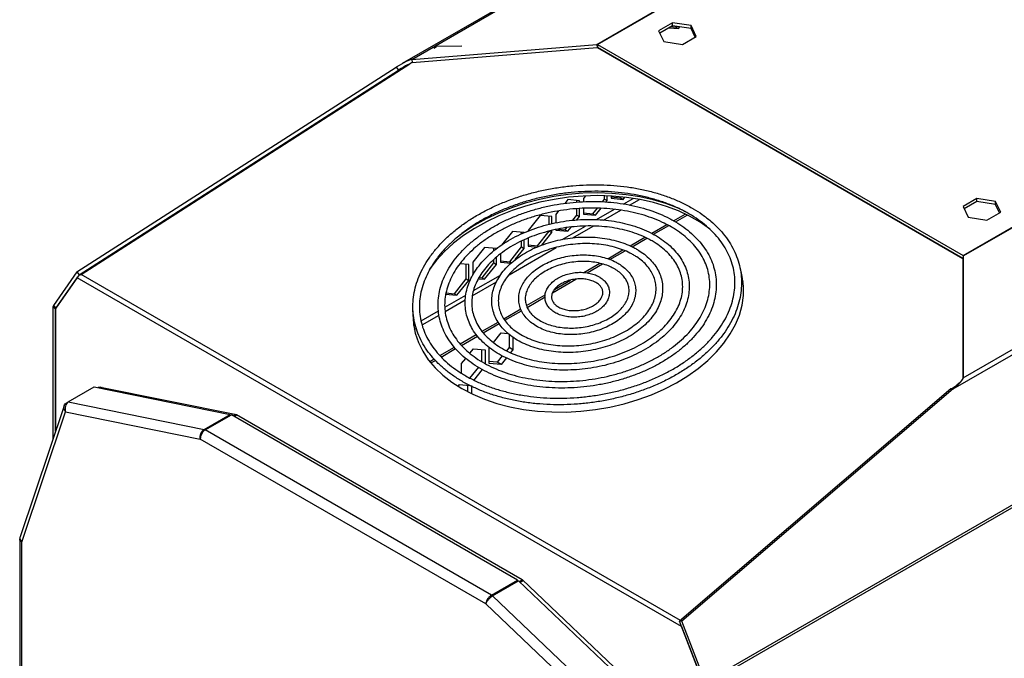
# Model space of a CAD drawing. Header units: millimetres. Extents: x 20 to 1416, y -882 to 676.
# Tile 4 of 12: x 651 to 918, y -634 to -461. Entities that reach past the tile are written whole.
import ezdxf

# ---------------------------------------------------------------- set-up
doc = ezdxf.new("R2010")
doc.units = ezdxf.units.MM

msp = doc.modelspace()

# ---------------------------------------------------------------- linework, layer by layer
at = {"color": 7, "linetype": 'Continuous', "lineweight": 25}
for p, q in [((897.35, -390.48), (754.95, -472.69)), ((757.51, -471.54), (897.18, -390.91)), ((807.61, -467.47), (913.06, -406.6)), ((807.82, -467.5), (913.18, -406.68)), ((828.08, -461.62), (824.36, -463.77)), ((824.36, -463.77), (825.72, -466.7)), ((828.08, -462.44), (824.66, -464.41)), ((827.14, -462.98), (829.72, -463.21)), ((827.66, -462.68), (829.01, -462.8)), ((833.15, -462.41), (828.08, -461.62)), ((828.08, -462.44), (828.08, -461.62)), ((833.15, -463.22), (828.08, -462.44)), ((829.01, -462.8), (829.17, -462.61)), ((829.01, -462.8), (829.72, -463.21)), ((829.72, -463.21), (830.09, -462.75)), ((834.51, -465.34), (833.15, -462.41)), ((833.15, -463.22), (833.15, -462.41)), ((834.21, -465.51), (833.15, -463.22)), ((906.77, -524.63), (1012.13, -463.81)), ((824.69, -464.47), (824.8, -464.33)), ((830.8, -467.48), (834.51, -465.34)), ((906.84, -524.76), (1012.3, -463.88)), ((757.51, -471.54), (807.61, -467.47)), ((757.61, -472.4), (807.71, -468.34)), ((763.48, -468.54), (764.23, -468.06)), ((771.09, -467.92), (764.23, -468.06)), ((807.61, -467.47), (807.71, -468.34)), ((906.75, -525.45), (807.79, -468.32)), ((807.82, -467.5), (807.82, -468.32)), ((807.82, -467.5), (906.77, -524.63)), ((807.82, -468.32), (906.75, -525.43)), ((825.72, -466.7), (830.8, -467.48)), ((757.51, -471.54), (757.61, -472.4)), ((809.74, -469.44), (809.74, -469.43)), ((810.45, -469.85), (810.45, -469.84)), ((811.51, -470.45), (811.51, -470.47)), ((813.08, -471.37), (813.11, -471.38)), ((813.79, -471.78), (813.82, -471.78)), ((666.88, -529.07), (753.33, -473.68)), ((667.49, -529.84), (753.95, -474.44)), ((667.98, -529.73), (756.97, -472.71)), ((753.33, -473.68), (753.95, -474.44)), ((753.95, -474.44), (756.63, -472.89)), ((906.84, -557.75), (1046.52, -477.11)), ((904.11, -560.72), (1048.5, -477.36)), ((841.49, -487.76), (841.49, -487.77)), ((845.37, -490.01), (845.38, -490)), ((846.08, -490.42), (846.08, -490.41)), ((848.03, -491.55), (848.05, -491.54)), ((849.09, -492.16), (849.11, -492.15)), ((858.71, -497.71), (858.72, -497.71)), ((859.21, -498), (859.22, -497.99)), ((804.55, -508.51), (804.02, -509.18)), ((809.74, -509.34), (809.74, -508.46)), ((810.45, -509.75), (810.45, -508.49)), ((811.51, -508.54), (811.51, -509.14)), ((811.51, -508.79), (814.02, -509.02)), ((811.51, -509.14), (814.73, -509.43)), ((814.02, -509.02), (814.23, -508.76)), ((814.02, -509.02), (814.73, -509.43)), ((814.73, -509.43), (815.18, -508.86)), ((837.01, -640.05), (1067.73, -506.86)), ((837.14, -640.7), (1067.73, -507.58)), ((799.74, -509.5), (798.93, -510.51)), ((802.95, -509.79), (799.74, -509.5)), ((802.25, -510.16), (802.25, -509.72)), ((802.95, -510.12), (802.95, -509.79)), ((804.02, -509.18), (804.02, -510.07)), ((806.53, -513.34), (807.77, -511.79)), ((809.16, -510.07), (809.74, -509.34)), ((809.74, -509.34), (810.45, -509.75)), ((810.13, -510.14), (810.45, -509.75)), ((814.89, -510.68), (817.5, -509.18)), ((816.5, -510.97), (819.13, -509.46)), ((910.52, -509.22), (906.81, -511.36)), ((906.81, -511.36), (908.17, -514.29)), ((910.52, -510.04), (907.11, -512.01)), ((915.6, -510), (910.52, -509.22)), ((910.52, -510.04), (910.52, -509.22)), ((915.6, -510.82), (910.52, -510.04)), ((916.96, -512.93), (915.6, -510)), ((915.6, -510.82), (915.6, -510)), ((916.66, -513.11), (915.6, -510.82)), ((792.24, -513.83), (789.02, -517.83)), ((795.46, -514.11), (792.24, -513.83)), ((794.75, -516.19), (794.75, -514.05)), ((795.46, -516.02), (795.46, -514.11)), ((797.28, -512.56), (796.52, -513.5)), ((796.52, -513.5), (796.52, -515.78)), ((801.09, -515.11), (802.25, -513.67)), ((802.22, -514.99), (802.95, -514.08)), ((802.25, -513.67), (802.25, -511.96)), ((802.25, -513.67), (802.95, -514.08)), ((802.95, -514.08), (802.95, -511.91)), ((804.02, -511.84), (804.02, -513.47)), ((804.02, -513.12), (806.53, -513.34)), ((804.02, -513.47), (807.23, -513.75)), ((806.53, -513.34), (807.23, -513.75)), ((807.23, -513.75), (808.77, -511.84)), ((807.55, -514.92), (812.38, -512.13)), ((809.46, -515.04), (814.13, -512.35)), ((828.39, -515.22), (831.53, -513.4)), ((828.9, -515.5), (832.07, -513.67)), ((908.17, -514.29), (913.24, -515.08)), ((913.24, -515.08), (916.96, -512.93)), ((798.27, -520.27), (804.53, -516.66)), ((799.03, -517.67), (799.52, -517.07)), ((799.74, -518.08), (800.65, -516.94)), ((801.13, -519.85), (806.64, -516.67)), ((822.49, -518.63), (826.57, -516.27)), ((823, -518.9), (827.09, -516.54)), ((784.75, -518.15), (781.8, -521.82)), ((787.96, -518.44), (784.75, -518.15)), ((787.26, -518.75), (787.26, -518.38)), ((789.02, -517.83), (789.02, -518.01)), ((791.54, -522), (794.75, -518)), ((792.7, -521.83), (795.46, -518.4)), ((794.75, -518), (795.46, -518.4)), ((795.46, -518.4), (795.46, -517.84)), ((796.52, -517.59), (796.52, -517.79)), ((796.52, -517.79), (799.74, -518.08)), ((797.05, -517.49), (799.03, -517.67)), ((799.03, -517.67), (799.74, -518.08)), ((816.61, -522.02), (820.61, -519.71)), ((777.25, -522.48), (774.03, -526.48)), ((780.47, -522.77), (777.25, -522.48)), ((783.86, -529.82), (796.6, -522.46)), ((784.04, -526.33), (787.26, -522.32)), ((787.26, -522.32), (787.26, -520.72)), ((787.26, -522.32), (787.96, -522.73)), ((787.96, -522.73), (787.96, -520.37)), ((789.02, -519.93), (789.02, -522.12)), ((789.02, -521.77), (791.54, -522)), ((789.02, -522.12), (791.45, -522.34)), ((791.54, -522), (791.82, -522.17)), ((817.18, -522.27), (821.17, -519.96)), ((779.76, -523.34), (779.76, -522.71)), ((780.47, -527.06), (780.47, -525.06)), ((781.53, -524.2), (781.53, -526.45)), ((785.54, -525.74), (787.96, -522.73)), ((810.58, -525.5), (814.7, -523.12)), ((811.17, -525.74), (815.26, -523.37)), ((906.84, -524.76), (906.74, -525.51)), ((906.77, -524.63), (906.77, -525.29)), ((906.84, -524.76), (906.84, -557.75)), ((772.97, -527.1), (770.55, -526.88)), ((772.27, -530.98), (772.27, -527.03)), ((772.97, -531.39), (772.97, -527.1)), ((774.03, -526.48), (774.03, -529.98)), ((776.54, -530.65), (779.76, -526.65)), ((777.25, -531.06), (780.47, -527.06)), ((779.76, -526.65), (779.76, -525.69)), ((779.76, -526.65), (780.47, -527.06)), ((781.53, -526.1), (784.04, -526.33)), ((781.53, -526.45), (784.43, -526.71)), ((784.04, -526.33), (784.54, -526.61)), ((804.12, -529.23), (808.41, -526.75)), ((804.96, -529.32), (809.12, -526.92)), ((906.74, -525.51), (906.74, -558.03)), ((666.88, -529.07), (660.5, -538.15)), ((667.49, -529.84), (661.11, -538.91)), ((666.88, -529.07), (667.49, -529.84)), ((666.97, -530.66), (667.09, -530.44)), ((667.8, -529.82), (667.98, -529.73)), ((830.29, -623.43), (667.98, -529.73)), ((774.23, -534.15), (781.55, -529.93)), ((661.07, -539.04), (666.97, -530.66)), ((830.55, -625.09), (666.97, -530.66)), ((769.05, -534.98), (772.27, -530.98)), ((769.76, -535.39), (772.97, -531.39)), ((772.27, -530.98), (772.97, -531.39)), ((773.9, -535.57), (780.46, -531.79)), ((775.56, -530.91), (777.25, -531.06)), ((775.75, -530.58), (776.54, -530.65)), ((776.54, -530.65), (777.25, -531.06)), ((795.64, -534.7), (801.98, -531.04)), ((796.19, -533.81), (800.53, -531.3)), ((766.46, -538.64), (772.17, -535.34)), ((766.54, -535.1), (769.76, -535.39)), ((766.76, -534.78), (769.05, -534.98)), ((769.05, -534.98), (769.76, -535.39)), ((788.59, -538.19), (793.62, -535.29)), ((660.5, -538.15), (661.11, -538.91)), ((766.56, -539.81), (771.99, -536.67)), ((788.76, -538.67), (793.62, -535.86)), ((661.07, -539.05), (660.37, -538.65)), ((660.37, -538.65), (660.37, -574.29)), ((661.07, -572.19), (661.07, -539.04)), ((661.07, -539.05), (661.07, -572.19)), ((661.11, -538.91), (661.2, -538.86)), ((760.04, -542.35), (764.75, -539.63)), ((760.31, -543.41), (764.9, -540.76)), ((782.42, -541.76), (787.02, -539.1)), ((782.71, -542.16), (787.21, -539.57)), ((758.01, -543.52), (758.43, -543.27)), ((776.54, -545.15), (780.89, -542.64)), ((776.87, -545.54), (781.14, -543.07)), ((758.21, -544.63), (758.73, -544.33)), ((770.63, -548.56), (774.99, -546.05)), ((770.95, -548.95), (775.28, -546.45)), ((779.61, -548.16), (781.71, -545.55)), ((781.71, -545.55), (783.57, -545.72)), ((783.86, -545.99), (783.86, -549.52)), ((784.92, -546.75), (784.92, -550.13)), ((765.15, -551.73), (769.07, -549.47)), ((765.49, -552.11), (769.4, -549.85)), ((773.23, -551.1), (774.21, -549.88)), ((774.21, -549.88), (777.43, -550.17)), ((776.37, -550.07), (776.37, -553.29)), ((777.43, -550.17), (777.43, -553.92)), ((778.49, -553.85), (778.49, -549.56)), ((782.03, -551.8), (780.65, -553.52)), ((783.86, -549.52), (783.14, -550.41)), ((784.92, -550.13), (783.86, -549.52)), ((784.92, -550.13), (784.28, -550.93)), ((762.37, -553.33), (763.57, -552.64)), ((762.68, -553.72), (763.92, -553.01)), ((770.99, -553.88), (772.11, -552.49)), ((770.99, -556.49), (770.99, -553.88)), ((780.65, -553.52), (778.49, -553.33)), ((781.71, -554.13), (778.49, -553.85)), ((781.71, -554.13), (780.65, -553.52)), ((783.12, -552.37), (781.71, -554.13)), ((775.55, -554.87), (773.15, -557.85)), ((776.59, -555.5), (774.21, -558.46)), ((770.06, -560.06), (770.46, -559.56)), ((770.46, -559.56), (773.28, -559.81)), ((772.62, -559.75), (772.62, -561.51)), ((906.08, -558.88), (905.06, -559.74)), ((906.84, -557.75), (906.83, -557.82)), ((664.47, -564.28), (671.54, -560.2)), ((671.54, -560.2), (708.38, -567.64)), ((672.7, -560.43), (672.79, -560.16)), ((672.79, -560.16), (710.11, -567.7)), ((673.45, -560.29), (673.07, -560.51)), ((673.28, -560.39), (673.32, -560.26)), ((673.68, -560.33), (673.3, -560.55)), ((773.68, -559.84), (773.68, -562.04)), ((903.5, -560.77), (830.02, -623.66)), ((904.11, -560.72), (830.63, -623.61)), ((904.11, -560.72), (903.5, -560.77)), ((663.97, -564.57), (664.47, -564.28)), ((664.47, -564.28), (701.31, -571.72)), ((663.38, -565.32), (651.46, -600.82)), ((651.95, -602.23), (663.8, -566.96)), ((663.8, -566.96), (700.26, -574.33)), ((701.31, -571.72), (708.38, -567.64)), ((701.6, -571.84), (708.67, -567.75)), ((708.38, -567.64), (708.44, -567.89)), ((786.15, -612.49), (708.67, -567.75)), ((709.95, -567.67), (709.23, -568.08)), ((710.26, -567.78), (709.49, -568.23)), ((710.11, -567.7), (787.4, -612.31)), ((779.08, -616.57), (701.6, -571.84)), ((777.59, -618.97), (700.26, -574.33)), ((651.37, -601.32), (651.37, -690.8)), ((651.95, -691.53), (651.95, -602.23)), ((779.08, -616.57), (786.15, -612.49)), ((779.37, -616.79), (786.44, -612.71)), ((786.15, -612.49), (786.15, -612.87)), ((823.28, -647.79), (786.44, -612.71)), ((787.49, -612.4), (786.64, -612.89)), ((787.76, -612.65), (786.91, -613.15)), ((787.4, -612.31), (824.72, -647.86)), ((779.08, -616.57), (779.08, -617.01)), ((816.21, -651.88), (779.37, -616.79)), ((814.05, -653.7), (777.59, -618.97)), ((830.63, -623.61), (830.02, -623.66)), ((836.4, -640.1), (830.02, -623.66)), ((837.01, -640.05), (830.63, -623.61)), ((830.53, -624.97), (830.55, -625.09)), ((830.55, -625.09), (830.57, -625.08)), ((830.55, -625.09), (836.44, -640.27))]:
    msp.add_line(p, q, dxfattribs=at)
at = {"color": 7, "linetype": 'Continuous', "lineweight": 25, "flags": 128}
for points in [[(838.35, -517.62), (838.12, -517.44), (835.57, -515.64), (832.75, -514.01), (829.7, -512.58), (826.44, -511.34), (822.99, -510.31), (819.38, -509.5), (815.65, -508.92), (811.81, -508.56), (807.9, -508.43), (803.95, -508.54), (799.99, -508.88), (796.05, -509.44), (792.16, -510.23), (788.35, -511.24), (784.66, -512.46), (781.1, -513.88), (777.72, -515.49), (774.53, -517.28), (771.56, -519.23), (768.84, -521.32), (766.38, -523.55), (764.2, -525.89), (762.33, -528.33), (762.22, -528.49)], [(831.68, -512.77), (829.6, -511.82), (826.34, -510.59), (822.89, -509.56), (819.29, -508.75), (815.55, -508.17), (811.71, -507.81), (807.8, -507.68), (803.85, -507.79), (799.89, -508.13), (795.95, -508.69), (792.06, -509.48), (788.25, -510.49), (784.56, -511.71), (781.01, -513.13), (777.62, -514.74), (774.43, -516.53), (771.47, -518.47), (769.52, -519.94)], [(771.07, -560.66), (774.01, -562.19), (777.17, -563.53), (780.52, -564.66), (784.05, -565.58), (787.73, -566.28), (791.52, -566.75), (795.4, -566.99), (799.34, -567), (803.3, -566.78), (807.25, -566.33), (811.17, -565.65), (815.02, -564.75), (818.77, -563.64), (822.4, -562.31), (825.87, -560.8), (829.16, -559.1), (832.24, -557.23), (835.09, -555.2), (837.68, -553.04), (840, -550.75), (842.03, -548.36), (843.75, -545.88), (845.15, -543.34), (846.21, -540.74), (846.93, -538.12), (847.31, -535.5), (847.33, -532.89), (847, -530.31), (846.69, -528.96)], [(847.25, -531.89), (847.1, -531.07), (846.77, -529.66)], [(757.83, -539.63), (757.8, -540.52), (757.95, -543.11), (758.45, -545.66), (759.3, -548.15), (760.48, -550.55), (761.99, -552.85), (763.83, -555.02), (765.96, -557.06), (768.38, -558.94), (771.07, -560.66)], [(757.92, -540.58), (757.9, -541.27), (758.01, -543.57)]]:
    msp.add_lwpolyline(points, dxfattribs=at)
at = {"color": 7, "linetype": 'Continuous', "lineweight": 25}
for centre, radius, start, end in [((661.23, -538.61), 0.859, 147.6521, 182.351), ((661.32, -539.04), 0.245, 147.6508, 182.3552)]:
    msp.add_arc(centre, radius, start, end, dxfattribs=at)
for centre, major_axis, ratio, start_param, end_param in [((800.77, -472.71), (7.09, 5.17), 0.119308, 0.052766, 0.192392), ((800.77, -472.71), (7.05, 4.39), 0.034707, 0.018522, 0.158148), ((750.67, -476.78), (7.09, 5.17), 0.119308, 0.192392, 1.099963), ((750.67, -476.78), (7.05, 4.39), 0.034707, 0.158148, 1.065719), ((899.73, -529.84), (7.09, 5.17), 0.119308, 6.196325, 6.335951), ((899.73, -562.83), (7.05, 4.39), 0.034707, 5.25451, 5.585299), ((899.73, -562.83), (7.09, 5.17), 0.119308, 5.288753, 6.196325)]:
    msp.add_ellipse(centre, major_axis=major_axis, ratio=ratio, start_param=start_param, end_param=end_param, dxfattribs=at)
for points, knots in [([(833.43, -511.79), (832.95, -511.53), (831.57, -510.75), (829.12, -509.6), (826.03, -508.41), (822.78, -507.42), (819.38, -506.62), (815.86, -506.02), (812.25, -505.63), (808.56, -505.45), (804.84, -505.48), (801.09, -505.72), (797.35, -506.17), (793.65, -506.82), (790.01, -507.67), (786.46, -508.72), (783.01, -509.96), (779.71, -511.37), (776.56, -512.95), (773.59, -514.69), (770.82, -516.58), (768.28, -518.61), (765.98, -520.75), (763.93, -523), (762.16, -525.34), (760.67, -527.75), (759.48, -530.22), (758.6, -532.72), (758.03, -535.24), (757.78, -537.76), (757.84, -540.26), (758.22, -542.72), (758.91, -545.12), (759.9, -547.45), (761.19, -549.7), (762.78, -551.84), (764.64, -553.87), (766.77, -555.76), (769.16, -557.51), (771.78, -559.1), (774.62, -560.52), (777.65, -561.76), (780.86, -562.82), (784.22, -563.68), (787.7, -564.33), (791.29, -564.78), (794.96, -565.03), (798.67, -565.06), (802.42, -564.88), (806.16, -564.49), (809.87, -563.9), (813.53, -563.11), (817.12, -562.12), (820.59, -560.94), (823.94, -559.57), (827.14, -558.04), (830.17, -556.34), (832.99, -554.5), (835.6, -552.51), (837.98, -550.4), (840.1, -548.18), (841.96, -545.87), (843.53, -543.48), (844.81, -541.03), (845.78, -538.53), (846.45, -536.01), (846.79, -533.49), (846.82, -530.99), (846.54, -528.51), (845.94, -526.09), (845.04, -523.74), (843.83, -521.46), (842.33, -519.29), (840.55, -517.23), (838.5, -515.29), (836.22, -513.53), (834.47, -512.4), (833.53, -511.85), (833.43, -511.79)], [0, 0, 0, 0, 0.007106, 0.020549, 0.033996, 0.047445, 0.060894, 0.07434, 0.087784, 0.101226, 0.114667, 0.128106, 0.141545, 0.154984, 0.168424, 0.181865, 0.195309, 0.208756, 0.222207, 0.235661, 0.249119, 0.262581, 0.276043, 0.289503, 0.302956, 0.316396, 0.329815, 0.343206, 0.356562, 0.369882, 0.383169, 0.396436, 0.409696, 0.422963, 0.43625, 0.449568, 0.46292, 0.476303, 0.489713, 0.50314, 0.51658, 0.530026, 0.543476, 0.556924, 0.570371, 0.583816, 0.597259, 0.610699, 0.624139, 0.637578, 0.651017, 0.664456, 0.677897, 0.691341, 0.704787, 0.718236, 0.731689, 0.745146, 0.758607, 0.772069, 0.78553, 0.798986, 0.812431, 0.825857, 0.839257, 0.852624, 0.865954, 0.87925, 0.892521, 0.905782, 0.919045, 0.932325, 0.945633, 0.958975, 0.97235, 0.985752, 0.998491, 1, 1, 1, 1]), ([(832.54, -513.33), (832.99, -513.6), (834.28, -514.37), (836.24, -515.76), (838.34, -517.54), (840.17, -519.45), (841.72, -521.47), (842.99, -523.6), (843.97, -525.81), (844.64, -528.09), (845, -530.42), (845.05, -532.8), (844.79, -535.2), (844.21, -537.59), (843.33, -539.98), (842.15, -542.32), (840.67, -544.61), (838.92, -546.84), (836.89, -548.98), (834.62, -551.02), (832.1, -552.95), (829.37, -554.75), (826.44, -556.4), (823.33, -557.9), (820.06, -559.24), (816.66, -560.39), (813.16, -561.37), (809.58, -562.15), (805.94, -562.73), (802.28, -563.11), (798.61, -563.28), (794.98, -563.25), (791.39, -563.01), (787.89, -562.56), (784.5, -561.92), (781.24, -561.08), (778.13, -560.05), (775.21, -558.84), (772.48, -557.46), (769.98, -555.92), (767.71, -554.23), (765.69, -552.4), (763.94, -550.46), (762.47, -548.4), (761.29, -546.25), (760.41, -544.02), (759.83, -541.72), (759.56, -539.37), (759.6, -536.98), (759.96, -534.58), (760.63, -532.19), (761.61, -529.82), (762.88, -527.49), (764.44, -525.21), (766.28, -523.01), (768.38, -520.9), (770.73, -518.89), (773.32, -517), (776.11, -515.24), (779.1, -513.63), (782.26, -512.18), (785.57, -510.9), (789, -509.8), (792.53, -508.88), (796.13, -508.16), (799.78, -507.64), (803.45, -507.33), (807.11, -507.22), (810.73, -507.31), (814.29, -507.62), (817.76, -508.12), (821.12, -508.83), (824.33, -509.73), (827.38, -510.81), (830.14, -512.01), (831.78, -512.91), (832.54, -513.33)], [0, 0, 0, 0, 0.007105, 0.020678, 0.034258, 0.047852, 0.06147, 0.075122, 0.088814, 0.102551, 0.116325, 0.130121, 0.14391, 0.15767, 0.171391, 0.185071, 0.198716, 0.212334, 0.225935, 0.239525, 0.25311, 0.266693, 0.280276, 0.293861, 0.307449, 0.321039, 0.334631, 0.348225, 0.361819, 0.375414, 0.389009, 0.402601, 0.416191, 0.429778, 0.443361, 0.45694, 0.470515, 0.484087, 0.497657, 0.511227, 0.5248, 0.538384, 0.551984, 0.565611, 0.579275, 0.59298, 0.60673, 0.620513, 0.63431, 0.648092, 0.66184, 0.675549, 0.689217, 0.702853, 0.716466, 0.730062, 0.74365, 0.757234, 0.770817, 0.784401, 0.797987, 0.811575, 0.825166, 0.838758, 0.852352, 0.865947, 0.879542, 0.893136, 0.906728, 0.920317, 0.933903, 0.947485, 0.961062, 0.974636, 0.988207, 1, 1, 1, 1]), ([(828.63, -515.35), (828.19, -515.1), (826.91, -514.39), (824.64, -513.34), (821.77, -512.28), (818.73, -511.41), (815.56, -510.74), (812.28, -510.27), (808.92, -510.02), (805.5, -509.97), (802.05, -510.13), (798.61, -510.51), (795.2, -511.08), (791.85, -511.86), (788.58, -512.84), (785.43, -514), (782.42, -515.34), (779.57, -516.85), (776.91, -518.51), (774.46, -520.31), (772.25, -522.25), (770.28, -524.29), (768.59, -526.43), (767.18, -528.65), (766.06, -530.92), (765.26, -533.23), (764.76, -535.56), (764.59, -537.88), (764.73, -540.18), (765.18, -542.43), (765.95, -544.62), (767.01, -546.73), (768.37, -548.74), (770.02, -550.64), (771.93, -552.41), (774.1, -554.04), (776.51, -555.51), (779.14, -556.81), (781.96, -557.93), (784.94, -558.86), (788.08, -559.59), (791.33, -560.12), (794.67, -560.44), (798.07, -560.55), (801.51, -560.45), (804.96, -560.14), (808.38, -559.62), (811.76, -558.9), (815.05, -557.99), (818.24, -556.88), (821.3, -555.59), (824.2, -554.14), (826.92, -552.52), (829.43, -550.76), (831.72, -548.86), (833.76, -546.85), (835.54, -544.74), (837.04, -542.54), (838.24, -540.28), (839.15, -537.98), (839.73, -535.66), (840.01, -533.33), (839.96, -531.02), (839.6, -528.76), (838.93, -526.55), (837.95, -524.41), (836.68, -522.37), (835.12, -520.43), (833.29, -518.62), (831.23, -516.98), (829.61, -515.92), (828.73, -515.41), (828.63, -515.35)], [0, 0, 0, 0, 0.007735, 0.022358, 0.036986, 0.051616, 0.066244, 0.08087, 0.095492, 0.110113, 0.124731, 0.139348, 0.153966, 0.168585, 0.183206, 0.197831, 0.21246, 0.227094, 0.241734, 0.256379, 0.271027, 0.285674, 0.300315, 0.314939, 0.329536, 0.344094, 0.358604, 0.373064, 0.387482, 0.401875, 0.416265, 0.430671, 0.445113, 0.459601, 0.474135, 0.488706, 0.503306, 0.517923, 0.532549, 0.547179, 0.561808, 0.576435, 0.591058, 0.605679, 0.620298, 0.634915, 0.649533, 0.664152, 0.678772, 0.693395, 0.708023, 0.722656, 0.737294, 0.751937, 0.766585, 0.781233, 0.795876, 0.810506, 0.825113, 0.839684, 0.854209, 0.868684, 0.883113, 0.897511, 0.9119, 0.926299, 0.940729, 0.955203, 0.969723, 0.984284, 0.998141, 1, 1, 1, 1]), ([(827.74, -516.89), (828.14, -517.13), (829.32, -517.83), (831.1, -519.11), (832.97, -520.76), (834.58, -522.54), (835.91, -524.42), (836.94, -526.4), (837.69, -528.45), (838.12, -530.57), (838.25, -532.73), (838.05, -534.92), (837.55, -537.12), (836.74, -539.29), (835.63, -541.44), (834.23, -543.52), (832.55, -545.54), (830.61, -547.47), (828.42, -549.29), (826, -550.99), (823.38, -552.56), (820.57, -553.97), (817.6, -555.22), (814.5, -556.29), (811.29, -557.19), (807.99, -557.88), (804.65, -558.38), (801.29, -558.68), (797.94, -558.77), (794.62, -558.65), (791.38, -558.33), (788.23, -557.81), (785.21, -557.09), (782.33, -556.18), (779.64, -555.09), (777.14, -553.82), (774.86, -552.4), (772.83, -550.84), (771.05, -549.14), (769.54, -547.33), (768.31, -545.41), (767.37, -543.4), (766.74, -541.33), (766.41, -539.19), (766.4, -537.02), (766.7, -534.82), (767.31, -532.63), (768.23, -530.46), (769.44, -528.34), (770.94, -526.27), (772.71, -524.28), (774.74, -522.39), (777.01, -520.61), (779.5, -518.96), (782.19, -517.44), (785.06, -516.08), (788.08, -514.89), (791.22, -513.88), (794.47, -513.06), (797.78, -512.43), (801.13, -512), (804.49, -511.77), (807.83, -511.76), (811.13, -511.95), (814.34, -512.34), (817.45, -512.93), (820.43, -513.72), (823.24, -514.69), (825.68, -515.75), (827.11, -516.54), (827.74, -516.89)], [0, 0, 0, 0, 0.007735, 0.022525, 0.037324, 0.052145, 0.067003, 0.081912, 0.096883, 0.111915, 0.126989, 0.142067, 0.157109, 0.172096, 0.187025, 0.201905, 0.21675, 0.231572, 0.246381, 0.261187, 0.275991, 0.290796, 0.305605, 0.320417, 0.335233, 0.35005, 0.364869, 0.379688, 0.394505, 0.40932, 0.424131, 0.438936, 0.453736, 0.468529, 0.483318, 0.498104, 0.512889, 0.527681, 0.542486, 0.557319, 0.572193, 0.587122, 0.602115, 0.617165, 0.632247, 0.647315, 0.66234, 0.677306, 0.692217, 0.707083, 0.721918, 0.736735, 0.751542, 0.766347, 0.781151, 0.795958, 0.810768, 0.825581, 0.840397, 0.855215, 0.870034, 0.884853, 0.89967, 0.914483, 0.929292, 0.944095, 0.958893, 0.973685, 0.988472, 1, 1, 1, 1]), ([(823.47, -519.16), (823.07, -518.94), (821.92, -518.3), (819.86, -517.37), (817.24, -516.46), (814.47, -515.74), (811.57, -515.22), (808.58, -514.92), (805.52, -514.82), (802.43, -514.93), (799.34, -515.25), (796.28, -515.78), (793.28, -516.51), (790.37, -517.44), (787.59, -518.55), (784.96, -519.83), (782.5, -521.27), (780.25, -522.87), (778.23, -524.59), (776.46, -526.43), (774.96, -528.36), (773.74, -530.37), (772.83, -532.44), (772.23, -534.53), (771.94, -536.63), (771.98, -538.72), (772.32, -540.76), (772.98, -542.73), (773.94, -544.63), (775.2, -546.43), (776.73, -548.12), (778.54, -549.67), (780.59, -551.07), (782.86, -552.31), (785.34, -553.36), (788, -554.23), (790.81, -554.91), (793.73, -555.38), (796.74, -555.63), (799.81, -555.68), (802.9, -555.52), (805.99, -555.15), (809.04, -554.57), (812.02, -553.8), (814.9, -552.83), (817.65, -551.68), (820.24, -550.36), (822.65, -548.88), (824.85, -547.25), (826.82, -545.5), (828.53, -543.64), (829.96, -541.68), (831.11, -539.66), (831.95, -537.58), (832.48, -535.49), (832.69, -533.39), (832.58, -531.31), (832.16, -529.29), (831.43, -527.32), (830.4, -525.45), (829.08, -523.67), (827.48, -522.02), (825.63, -520.49), (824.19, -519.61), (823.47, -519.16)], [0, 0, 0, 0, 0.008642, 0.024956, 0.041278, 0.057602, 0.073924, 0.090241, 0.106554, 0.122864, 0.139173, 0.155482, 0.171794, 0.188109, 0.20443, 0.220758, 0.237095, 0.253441, 0.269793, 0.286145, 0.302487, 0.318803, 0.335074, 0.35128, 0.367409, 0.383466, 0.399475, 0.41547, 0.431483, 0.447548, 0.463682, 0.479884, 0.49614, 0.512433, 0.528748, 0.545071, 0.561395, 0.577716, 0.594032, 0.610344, 0.626654, 0.642963, 0.659272, 0.675584, 0.691901, 0.708223, 0.724554, 0.740893, 0.75724, 0.773593, 0.789944, 0.806281, 0.822589, 0.838846, 0.855035, 0.871146, 0.887189, 0.903192, 0.919188, 0.93521, 0.951291, 0.967441, 0.983657, 1, 1, 1, 1]), ([(822.58, -520.7), (822.94, -520.91), (823.99, -521.54), (825.54, -522.69), (827.15, -524.19), (828.49, -525.8), (829.54, -527.51), (830.3, -529.3), (830.76, -531.16), (830.92, -533.08), (830.75, -535.02), (830.28, -536.98), (829.5, -538.91), (828.42, -540.8), (827.05, -542.63), (825.42, -544.38), (823.53, -546.03), (821.41, -547.57), (819.08, -548.97), (816.57, -550.22), (813.9, -551.3), (811.09, -552.21), (808.2, -552.94), (805.23, -553.46), (802.24, -553.79), (799.24, -553.91), (796.28, -553.83), (793.38, -553.54), (790.59, -553.05), (787.93, -552.36), (785.42, -551.49), (783.11, -550.44), (781, -549.23), (779.14, -547.87), (777.52, -546.38), (776.17, -544.78), (775.11, -543.07), (774.33, -541.28), (773.86, -539.42), (773.7, -537.51), (773.84, -535.56), (774.31, -533.61), (775.08, -531.68), (776.15, -529.78), (777.5, -527.95), (779.12, -526.2), (781, -524.54), (783.11, -523), (785.43, -521.59), (787.94, -520.34), (790.61, -519.24), (793.4, -518.33), (796.3, -517.6), (799.26, -517.06), (802.26, -516.73), (805.25, -516.6), (808.22, -516.68), (811.11, -516.96), (813.91, -517.44), (816.58, -518.12), (819.09, -518.98), (821.08, -519.87), (822.19, -520.48), (822.58, -520.7)], [0, 0, 0, 0, 0.008642, 0.025189, 0.041751, 0.058352, 0.075017, 0.091772, 0.108628, 0.125567, 0.14253, 0.159438, 0.176256, 0.192984, 0.20964, 0.226249, 0.242833, 0.259405, 0.275975, 0.292547, 0.309124, 0.325705, 0.342291, 0.35888, 0.37547, 0.392059, 0.408643, 0.425221, 0.441791, 0.458351, 0.474902, 0.491446, 0.507987, 0.524531, 0.541092, 0.557691, 0.574353, 0.591104, 0.607956, 0.624893, 0.641856, 0.658768, 0.67559, 0.692321, 0.708979, 0.72559, 0.742174, 0.758747, 0.775317, 0.791889, 0.808465, 0.825046, 0.841632, 0.858221, 0.874811, 0.8914, 0.907984, 0.924563, 0.941133, 0.957694, 0.974245, 0.990789, 1, 1, 1, 1]), ([(818.4, -522.91), (818.05, -522.72), (817.04, -522.16), (815.21, -521.37), (812.88, -520.62), (810.4, -520.07), (807.81, -519.72), (805.15, -519.59), (802.45, -519.67), (799.75, -519.96), (797.08, -520.46), (794.49, -521.16), (792, -522.05), (789.64, -523.12), (787.46, -524.35), (785.48, -525.74), (783.72, -527.26), (782.22, -528.9), (781, -530.63), (780.07, -532.42), (779.45, -534.26), (779.15, -536.11), (779.17, -537.95), (779.51, -539.74), (780.15, -541.46), (781.1, -543.09), (782.32, -544.62), (783.83, -546.02), (785.58, -547.27), (787.57, -548.36), (789.75, -549.27), (792.11, -549.99), (794.61, -550.51), (797.21, -550.82), (799.88, -550.92), (802.58, -550.8), (805.28, -550.48), (807.94, -549.95), (810.52, -549.22), (812.99, -548.31), (815.32, -547.21), (817.47, -545.95), (819.42, -544.54), (821.14, -543), (822.6, -541.35), (823.78, -539.61), (824.66, -537.8), (825.23, -535.96), (825.48, -534.11), (825.41, -532.28), (825.02, -530.5), (824.33, -528.79), (823.34, -527.17), (822.07, -525.66), (820.55, -524.31), (819.27, -523.42), (818.53, -522.99), (818.4, -522.91)], [0, 0, 0, 0, 0.009937, 0.028656, 0.047388, 0.066121, 0.084849, 0.10357, 0.122286, 0.141, 0.159715, 0.178434, 0.197162, 0.215901, 0.234656, 0.253425, 0.272207, 0.290989, 0.309748, 0.328452, 0.347061, 0.365544, 0.383901, 0.402172, 0.42042, 0.438705, 0.457087, 0.475585, 0.494187, 0.512862, 0.531578, 0.550311, 0.569043, 0.58777, 0.606491, 0.625206, 0.64392, 0.662635, 0.681356, 0.700085, 0.718826, 0.737583, 0.756355, 0.775138, 0.793918, 0.812671, 0.831362, 0.849953, 0.868416, 0.886756, 0.905019, 0.923268, 0.941565, 0.959965, 0.978481, 0.996219, 1, 1, 1, 1]), ([(817.51, -524.45), (817.82, -524.63), (818.72, -525.17), (820.02, -526.18), (821.33, -527.49), (822.37, -528.91), (823.11, -530.42), (823.57, -532), (823.71, -533.64), (823.55, -535.31), (823.07, -536.99), (822.28, -538.64), (821.21, -540.24), (819.85, -541.77), (818.25, -543.2), (816.41, -544.52), (814.36, -545.7), (812.14, -546.74), (809.77, -547.6), (807.29, -548.28), (804.73, -548.77), (802.14, -549.05), (799.55, -549.14), (797, -549.02), (794.53, -548.69), (792.18, -548.17), (789.98, -547.46), (787.97, -546.57), (786.16, -545.53), (784.6, -544.34), (783.29, -543.03), (782.25, -541.61), (781.5, -540.1), (781.05, -538.52), (780.9, -536.88), (781.06, -535.21), (781.54, -533.53), (782.32, -531.88), (783.4, -530.28), (784.75, -528.75), (786.35, -527.32), (788.19, -526), (790.23, -524.81), (792.46, -523.78), (794.83, -522.92), (797.31, -522.23), (799.86, -521.74), (802.46, -521.46), (805.05, -521.37), (807.59, -521.49), (810.06, -521.82), (812.41, -522.34), (814.61, -523.05), (816.3, -523.78), (817.21, -524.28), (817.51, -524.45)], [0, 0, 0, 0, 0.009937, 0.02901, 0.04811, 0.067288, 0.0866, 0.106092, 0.125755, 0.145485, 0.16511, 0.184566, 0.203868, 0.223066, 0.242207, 0.261325, 0.280438, 0.299555, 0.31868, 0.337814, 0.356954, 0.376096, 0.395235, 0.414366, 0.433485, 0.452587, 0.471672, 0.490742, 0.509804, 0.528871, 0.547971, 0.567148, 0.586459, 0.605949, 0.625612, 0.645342, 0.664968, 0.684426, 0.703729, 0.722927, 0.742068, 0.761186, 0.7803, 0.799416, 0.818542, 0.837675, 0.856815, 0.875957, 0.895096, 0.914227, 0.933346, 0.952448, 0.971534, 0.990603, 1, 1, 1, 1]), ([(813.27, -526.7), (812.98, -526.54), (812.13, -526.08), (810.58, -525.45), (808.58, -524.9), (806.46, -524.56), (804.26, -524.42), (802.03, -524.51), (799.79, -524.8), (797.61, -525.3), (795.52, -525.99), (793.56, -526.87), (791.77, -527.92), (790.19, -529.13), (788.85, -530.46), (787.78, -531.89), (787, -533.4), (786.55, -534.96), (786.41, -536.51), (786.6, -538.03), (787.1, -539.48), (787.9, -540.85), (788.98, -542.09), (790.32, -543.2), (791.9, -544.16), (793.7, -544.94), (795.67, -545.52), (797.76, -545.91), (799.95, -546.08), (802.19, -546.03), (804.42, -545.78), (806.62, -545.31), (808.73, -544.65), (810.72, -543.8), (812.54, -542.78), (814.16, -541.61), (815.55, -540.3), (816.67, -538.88), (817.49, -537.38), (818.01, -535.83), (818.2, -534.27), (818.07, -532.74), (817.62, -531.28), (816.88, -529.9), (815.84, -528.63), (814.64, -527.55), (813.7, -526.97), (813.27, -526.7)], [0, 0, 0, 0, 0.0121062, 0.0348059, 0.0575306, 0.0802552, 0.1029685, 0.1256719, 0.1483726, 0.1710802, 0.1938019, 0.2165482, 0.2393272, 0.2621411, 0.2849786, 0.3077912, 0.3305025, 0.3530151, 0.3752613, 0.3972694, 0.4191772, 0.4411099, 0.463219, 0.4855624, 0.5081053, 0.5307716, 0.5534919, 0.5762179, 0.5989334, 0.6216381, 0.6443385, 0.6670442, 0.6897627, 0.7125039, 0.7352767, 0.7580846, 0.7809205, 0.8037421, 0.8264784, 0.8490329, 0.8713277, 0.8933707, 0.9152831, 0.9371985, 0.959269, 0.9815712, 1, 1, 1, 1]), ([(812.38, -528.24), (812.63, -528.39), (813.34, -528.83), (814.35, -529.65), (815.29, -530.73), (815.95, -531.91), (816.33, -533.15), (816.41, -534.46), (816.18, -535.8), (815.63, -537.14), (814.79, -538.44), (813.67, -539.66), (812.3, -540.79), (810.72, -541.8), (808.94, -542.66), (807.01, -543.35), (804.98, -543.87), (802.89, -544.19), (800.78, -544.31), (798.71, -544.22), (796.72, -543.93), (794.86, -543.45), (793.17, -542.8), (791.69, -541.98), (790.44, -541.02), (789.46, -539.95), (788.75, -538.79), (788.32, -537.56), (788.19, -536.26), (788.38, -534.92), (788.87, -533.58), (789.67, -532.27), (790.74, -531.04), (792.07, -529.89), (793.63, -528.86), (795.38, -527.98), (797.28, -527.25), (799.3, -526.71), (801.39, -526.36), (803.5, -526.21), (805.58, -526.26), (807.58, -526.52), (809.46, -526.97), (811.08, -527.55), (811.98, -528.03), (812.38, -528.24)], [0, 0, 0, 0, 0.012106, 0.035444, 0.05885, 0.082474, 0.10648, 0.130925, 0.155519, 0.179781, 0.203642, 0.227237, 0.250708, 0.274142, 0.297572, 0.321018, 0.344482, 0.367957, 0.391432, 0.41489, 0.43832, 0.461712, 0.485062, 0.508383, 0.531702, 0.555088, 0.578665, 0.6026, 0.626983, 0.651599, 0.675928, 0.699847, 0.723474, 0.746957, 0.770393, 0.793822, 0.817265, 0.840726, 0.8642, 0.887675, 0.911138, 0.934573, 0.957971, 0.981327, 1, 1, 1, 1]), ([(808.26, -530.41), (808.04, -530.29), (807.39, -529.94), (806.18, -529.52), (804.62, -529.22), (802.97, -529.14), (801.31, -529.28), (799.67, -529.63), (798.13, -530.18), (796.73, -530.92), (795.53, -531.82), (794.57, -532.87), (793.91, -534.02), (793.57, -535.22), (793.57, -536.42), (793.89, -537.56), (794.5, -538.59), (795.38, -539.49), (796.51, -540.24), (797.85, -540.82), (799.36, -541.2), (800.98, -541.36), (802.64, -541.31), (804.3, -541.05), (805.88, -540.57), (807.34, -539.91), (808.63, -539.06), (809.69, -538.07), (810.47, -536.96), (810.95, -535.77), (811.08, -534.56), (810.89, -533.39), (810.39, -532.32), (809.61, -531.36), (808.85, -530.76), (808.36, -530.47), (808.26, -530.41)], [0, 0, 0, 0, 0.016658, 0.047472, 0.07836, 0.109244, 0.140113, 0.171001, 0.201946, 0.232989, 0.264164, 0.295438, 0.326572, 0.357174, 0.386955, 0.416108, 0.445123, 0.47452, 0.504581, 0.535179, 0.566033, 0.596923, 0.627796, 0.658672, 0.68959, 0.720588, 0.751709, 0.782959, 0.814187, 0.845051, 0.875168, 0.904515, 0.933543, 0.962729, 0.992521, 1, 1, 1, 1]), ([(807.38, -531.95), (807.54, -532.05), (808.01, -532.34), (808.62, -532.92), (809.09, -533.67), (809.29, -534.48), (809.22, -535.32), (808.85, -536.19), (808.21, -537.05), (807.28, -537.84), (806.14, -538.52), (804.82, -539.06), (803.39, -539.41), (801.91, -539.58), (800.44, -539.55), (799.06, -539.32), (797.84, -538.91), (796.83, -538.35), (796.06, -537.68), (795.56, -536.93), (795.33, -536.13), (795.37, -535.3), (795.7, -534.43), (796.3, -533.57), (797.2, -532.76), (798.32, -532.06), (799.62, -531.51), (801.04, -531.13), (802.52, -530.94), (803.99, -530.95), (805.38, -531.16), (806.53, -531.5), (807.12, -531.82), (807.38, -531.95)], [0, 0, 0, 0, 0.016659, 0.049121, 0.081922, 0.115995, 0.15208, 0.183866, 0.217722, 0.250748, 0.283555, 0.316349, 0.349203, 0.382095, 0.414962, 0.447716, 0.480306, 0.512737, 0.545138, 0.577854, 0.611713, 0.647577, 0.679531, 0.713572, 0.746661, 0.779476, 0.812264, 0.845111, 0.878001, 0.910878, 0.943649, 0.97626, 1, 1, 1, 1]), ([(663.8, -566.96), (663.63, -566.77), (663.5, -566.56), (663.33, -566.12), (663.3, -565.89), (663.33, -565.45), (663.39, -565.24), (663.62, -564.87), (663.77, -564.7), (663.97, -564.57)], [0, 0, 0, 0, 0.25, 0.25, 0.5, 0.5, 0.75, 0.75, 1, 1, 1, 1]), ([(664.47, -564.28), (664.31, -564.39), (664.16, -564.55), (663.92, -564.94), (663.82, -565.17), (663.69, -565.66), (663.66, -565.93), (663.67, -566.46), (663.72, -566.72), (663.8, -566.96)], [0, 0, 0, 0, 0.25, 0.25, 0.5, 0.5, 0.75, 0.75, 1, 1, 1, 1]), ([(700.26, -574.33), (700.21, -574.09), (700.19, -573.84), (700.24, -573.32), (700.3, -573.06), (700.5, -572.58), (700.63, -572.36), (700.94, -571.98), (701.12, -571.83), (701.31, -571.72)], [0, 0, 0, 0, 0.25, 0.25, 0.5, 0.5, 0.75, 0.75, 1, 1, 1, 1]), ([(701.6, -571.84), (701.42, -571.95), (701.24, -572.1), (700.91, -572.47), (700.76, -572.68), (700.51, -573.14), (700.41, -573.39), (700.28, -573.87), (700.25, -574.11), (700.26, -574.33)], [0, 0, 0, 0, 0.25, 0.25, 0.5, 0.5, 0.75, 0.75, 1, 1, 1, 1]), ([(651.95, -602.23), (651.77, -602.11), (651.62, -601.98), (651.42, -601.68), (651.37, -601.52), (651.37, -601.37)], [0, 0, 0, 0, 0.5, 0.5, 1, 1, 1, 1]), ([(651.49, -600.83), (651.45, -600.92), (651.35, -601.19), (651.49, -601.71), (651.8, -602.05), (651.95, -602.23)], [0, 0, 0, 0, 0.214696, 0.60735, 1, 1, 1, 1]), ([(779.08, -616.57), (778.89, -616.67), (778.7, -616.82), (778.35, -617.17), (778.18, -617.38), (777.91, -617.83), (777.8, -618.06), (777.64, -618.53), (777.6, -618.76), (777.59, -618.97)], [0, 0, 0, 0, 0.25, 0.25, 0.5, 0.5, 0.75, 0.75, 1, 1, 1, 1]), ([(777.59, -618.97), (777.64, -618.8), (777.73, -618.6), (777.97, -618.19), (778.11, -617.98), (778.45, -617.58), (778.63, -617.39), (779, -617.05), (779.19, -616.9), (779.37, -616.79)], [0, 0, 0, 0, 0.25, 0.25, 0.5, 0.5, 0.75, 0.75, 1, 1, 1, 1])]:
    msp.add_open_spline(points, degree=3, knots=knots, dxfattribs=at)

doc.saveas('drawing.dxf')
